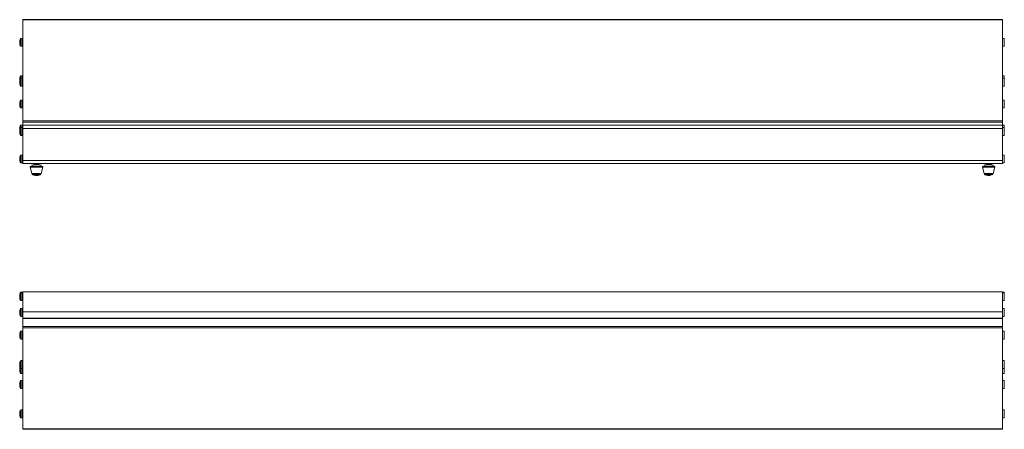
# Model space of a CAD drawing. Header units: millimetres. Extents: x 28 to 1957, y -604 to 195.
# Tile 1 of 3: x 28 to 1033, y -224 to 195. Entities that reach past the tile are written whole.
import ezdxf

# ---------------------------------------------------------------- set-up
doc = ezdxf.new("R2010")
doc.units = ezdxf.units.MM

msp = doc.modelspace()

# ---------------------------------------------------------------- linework, layer by layer
at = {"color": 7, "linetype": 'Continuous', "lineweight": 15}
for p, q in [((1031.5, 194.7), (31.5, 194.7)), ((31.5, 194.7), (31.5, 194.4)), ((1031.5, 194.4), (31.5, 194.4)), ((31.5, 194.4), (31.5, 91.3)), ((1031.5, 194.7), (1031.5, 194.4)), ((1031.5, 91.3), (1031.5, 194.4)), ((28.2, 169.5), (28.2, 173.5)), ((31.1, 175.5), (29.6, 175.5)), ((1033.2, 175.5), (1031.7, 175.5)), ((29.6, 167.5), (31.1, 167.5)), ((1031.7, 167.5), (1033.2, 167.5)), ((28.2, 132.8), (28.2, 135.2)), ((28.2, 128.8), (28.2, 132.8)), ((31.1, 137.2), (29.6, 137.2)), ((31.1, 134.8), (29.6, 134.8)), ((1033.2, 137.2), (1031.7, 137.2)), ((1033.2, 134.8), (1031.7, 134.8)), ((29.6, 126.8), (31.1, 126.8)), ((1031.7, 126.8), (1033.2, 126.8)), ((31.1, 112.5), (29.6, 112.5)), ((1033.2, 112.5), (1031.7, 112.5)), ((28.2, 106.5), (28.2, 110.5)), ((29.6, 104.5), (31.1, 104.5)), ((1031.7, 104.5), (1033.2, 104.5)), ((31.5, 91.3), (1031.5, 91.3)), ((31.5, 91.3), (31.5, 89.9)), ((1031.5, 91.3), (1031.5, 89.9)), ((28.2, 82.5), (28.2, 84.9)), ((28.2, 80.5), (28.2, 82.5)), ((28.2, 78.5), (28.2, 80.5)), ((31.1, 86.9), (29.6, 86.9)), ((31.1, 84.5), (29.6, 84.5)), ((31.5, 89.9), (1031.5, 89.9)), ((31.5, 89.9), (31.5, 87)), ((1031.5, 87), (31.5, 87)), ((31.5, 87), (31.5, 83.6)), ((1031.5, 83.6), (31.5, 83.6)), ((1031.5, 89.9), (1031.5, 87)), ((1031.5, 87), (1031.5, 83.6)), ((1033.2, 86.9), (1031.7, 86.9)), ((1033.2, 84.5), (1031.7, 84.5)), ((29.6, 76.5), (31.1, 76.5)), ((1031.7, 76.5), (1033.2, 76.5)), ((28.2, 50.4), (28.2, 54.4)), ((31.1, 56.4), (29.6, 56.4)), ((31.5, 51), (1031.5, 51)), ((1033.2, 56.4), (1031.7, 56.4)), ((29.6, 48.4), (31.1, 48.4)), ((1031.5, 48), (31.5, 48)), ((39, 44.2), (40.7, 37.7)), ((42.9, 46.6), (39.3, 44.7)), ((40.4, 48), (40.4, 47.6)), ((40.4, 47.6), (50.4, 47.6)), ((42.9, 47.6), (42.9, 46.6)), ((42.9, 46.6), (47.9, 46.6)), ((47.9, 46.6), (47.9, 47.6)), ((51.6, 44.7), (47.9, 46.6)), ((50.1, 37.7), (51.8, 44.2)), ((50.4, 47.6), (50.4, 48)), ((1011, 44.2), (1012.7, 37.7)), ((1014.9, 46.6), (1011.3, 44.7)), ((1012.4, 48), (1012.4, 47.6)), ((1012.4, 47.6), (1022.4, 47.6)), ((1014.9, 47.6), (1014.9, 46.6)), ((1014.9, 46.6), (1019.9, 46.6)), ((1019.9, 46.6), (1019.9, 47.6)), ((1023.6, 44.7), (1019.9, 46.6)), ((1022.1, 37.7), (1023.8, 44.2)), ((1022.4, 47.6), (1022.4, 48)), ((1031.7, 48.4), (1033.2, 48.4)), ((28.2, -86.2), (28.2, -85.6)), ((28.2, -88.2), (28.2, -86.2)), ((28.2, -90.2), (28.2, -88.2)), ((31.1, -83.6), (29.6, -83.6)), ((31.1, -84.2), (29.6, -84.2)), ((1031.5, -83.1), (31.5, -83.1)), ((1033.2, -83.6), (1031.7, -83.6)), ((1033.2, -84.2), (1031.7, -84.2)), ((29.6, -92.2), (31.1, -92.2)), ((31.1, -100.2), (29.6, -100.2)), ((1031.7, -92.2), (1033.2, -92.2)), ((1033.2, -100.2), (1031.7, -100.2)), ((28.2, -104.2), (28.2, -102.2)), ((28.2, -106.2), (28.2, -104.2)), ((29.6, -108.2), (31.1, -108.2)), ((1031.5, -103.7), (31.5, -103.7)), ((31.5, -110.2), (1031.5, -110.2)), ((31.5, -110.2), (31.5, -110.4)), ((1031.5, -110.4), (31.5, -110.4)), ((31.5, -110.4), (31.5, -118.5)), ((1031.5, -110.4), (1031.5, -110.2)), ((1031.5, -110.4), (1031.5, -118.5)), ((1031.7, -108.2), (1033.2, -108.2)), ((1031.5, -118.5), (31.5, -118.5)), ((31.5, -118.5), (31.5, -119.9)), ((1031.5, -119.9), (31.5, -119.9)), ((31.5, -119.9), (31.5, -223.2)), ((1031.5, -118.5), (1031.5, -119.9)), ((1031.5, -223.2), (1031.5, -119.9)), ((28.2, -127.4), (28.2, -125.4)), ((28.2, -129.4), (28.2, -127.4)), ((31.1, -123.4), (29.6, -123.4)), ((1033.2, -123.4), (1031.7, -123.4)), ((29.6, -131.4), (31.1, -131.4)), ((1031.7, -131.4), (1033.2, -131.4)), ((28.2, -157.4), (28.2, -155.4)), ((28.2, -159.4), (28.2, -157.4)), ((28.2, -162.6), (28.2, -160.6)), ((31.1, -153.4), (29.6, -153.4)), ((1033.2, -153.4), (1031.7, -153.4)), ((28.2, -164.6), (28.2, -162.6)), ((29.6, -161.4), (31.1, -161.4)), ((29.6, -166.6), (31.1, -166.6)), ((1031.7, -161.4), (1033.2, -161.4)), ((1031.7, -166.6), (1033.2, -166.6)), ((28.2, -177.8), (28.2, -175.8)), ((28.2, -179.8), (28.2, -177.8)), ((31.1, -173.8), (29.6, -173.8)), ((1033.2, -173.8), (1031.7, -173.8)), ((29.6, -181.8), (31.1, -181.8)), ((1031.7, -181.8), (1033.2, -181.8)), ((28.2, -209.8), (28.2, -205.8)), ((31.1, -203.8), (29.6, -203.8)), ((1033.2, -203.8), (1031.7, -203.8)), ((29.6, -211.8), (31.1, -211.8)), ((1031.7, -211.8), (1033.2, -211.8)), ((31.5, -223.2), (1031.5, -223.2)), ((31.5, -223.2), (31.5, -223.5)), ((31.5, -223.5), (1031.5, -223.5)), ((1031.5, -223.2), (1031.5, -223.5))]:
    msp.add_line(p, q, dxfattribs=at)
at = {"color": 8, "linetype": 'Continuous', "lineweight": 15}
for p, q in [((29.5, 175.5), (29.5, 167.6)), ((29.6, 175.5), (29.6, 167.5)), ((31.1, 175.5), (31.1, 167.5)), ((1031.7, 172.5), (1031.7, 175.5)), ((1031.7, 167.5), (1031.7, 172.5)), ((1033.2, 172.5), (1033.2, 175.5)), ((1033.2, 167.5), (1033.2, 172.5)), ((1033.4, 172.5), (1033.4, 175.5)), ((1033.4, 167.6), (1033.4, 172.5)), ((29.5, 137.2), (29.5, 136.9)), ((29.5, 136.9), (29.5, 134.8)), ((29.5, 134.8), (29.5, 134.5)), ((29.5, 134.5), (29.5, 126.9)), ((29.6, 137.2), (29.6, 136.9)), ((29.6, 136.9), (29.6, 134.8)), ((29.6, 134.8), (29.6, 134.5)), ((29.6, 134.5), (29.6, 126.8)), ((31.1, 137.2), (31.1, 136.9)), ((31.1, 136.9), (31.1, 134.8)), ((31.1, 134.8), (31.1, 134.5)), ((31.1, 134.5), (31.1, 126.8)), ((1031.7, 134.8), (1031.7, 137.2)), ((1031.7, 128.8), (1031.7, 134.8)), ((1033.2, 134.8), (1033.2, 137.2)), ((1033.2, 128.8), (1033.2, 134.8)), ((1033.4, 134.8), (1033.4, 137.2)), ((1033.4, 128.8), (1033.4, 134.8)), ((1031.7, 126.8), (1031.7, 128.8)), ((1033.2, 126.8), (1033.2, 128.8)), ((1033.4, 126.9), (1033.4, 128.8)), ((29.5, 112.5), (29.5, 112.2)), ((29.5, 112.2), (29.5, 104.6)), ((29.6, 112.5), (29.6, 112.2)), ((29.6, 112.2), (29.6, 104.5)), ((31.1, 112.5), (31.1, 112.2)), ((31.1, 112.2), (31.1, 104.5)), ((1031.7, 104.5), (1031.7, 112.5)), ((1033.2, 104.5), (1033.2, 112.5)), ((1033.4, 104.6), (1033.4, 112.5)), ((29.5, 86.8), (29.5, 86.5)), ((29.5, 86.5), (29.5, 84.4)), ((29.5, 84.4), (29.5, 78.9)), ((29.6, 86.9), (29.6, 86.6)), ((29.6, 86.6), (29.6, 84.5)), ((29.6, 84.5), (29.6, 78.9)), ((31.1, 86.9), (31.1, 86.6)), ((31.1, 86.6), (31.1, 84.4)), ((31.1, 84.5), (31.1, 78.9)), ((1031.7, 84.5), (1031.7, 86.9)), ((1031.7, 76.5), (1031.7, 84.5)), ((1033.2, 84.5), (1033.2, 86.9)), ((1033.2, 76.5), (1033.2, 84.5)), ((1033.4, 84.4), (1033.4, 86.8)), ((1033.4, 76.5), (1033.4, 84.4)), ((29.5, 78.9), (29.5, 76.5)), ((29.6, 78.9), (29.6, 76.5)), ((31.1, 78.9), (31.1, 76.5)), ((29.5, 56.4), (29.5, 56.1)), ((29.5, 56.1), (29.5, 48.5)), ((29.6, 56.4), (29.6, 56.1)), ((29.6, 56.1), (29.6, 48.4)), ((31.1, 56.4), (31.1, 56.1)), ((31.1, 56.1), (31.1, 48.4)), ((1031.7, 48.4), (1031.7, 56.4)), ((1033.2, 48.4), (1033.2, 56.4)), ((1033.4, 48.5), (1033.4, 56.4)), ((39, 44.2), (51.8, 44.2)), ((39.3, 44.7), (51.6, 44.7)), ((1011, 44.2), (1023.8, 44.2)), ((1011.3, 44.7), (1023.6, 44.7)), ((40.7, 37.7), (50.1, 37.7)), ((41.7, 36.5), (49.1, 36.5)), ((1012.7, 37.7), (1022.1, 37.7)), ((1013.7, 36.5), (1021.1, 36.5)), ((29.5, -83.7), (29.5, -84.3)), ((29.5, -84.3), (29.5, -89.7)), ((29.5, -89.7), (29.5, -92.2)), ((29.6, -83.6), (29.6, -84.2)), ((29.6, -84.2), (29.6, -89.7)), ((29.6, -89.7), (29.6, -92.2)), ((31.1, -83.6), (31.1, -84.2)), ((31.1, -84.2), (31.1, -89.7)), ((31.1, -89.7), (31.1, -92.2)), ((1031.7, -84.2), (1031.7, -83.6)), ((1031.7, -84.5), (1031.7, -84.2)), ((1031.7, -92.2), (1031.7, -84.5)), ((1033.2, -84.2), (1033.2, -83.6)), ((1033.2, -84.5), (1033.2, -84.2)), ((1033.2, -92.2), (1033.2, -84.5)), ((1033.4, -84.2), (1033.4, -83.7)), ((1033.4, -84.6), (1033.4, -84.3)), ((1033.4, -92.2), (1033.4, -84.6)), ((29.5, -100.3), (29.5, -105.1)), ((29.6, -100.2), (29.6, -105.1)), ((31.1, -100.2), (31.1, -105.1)), ((1031.7, -108.2), (1031.7, -100.2)), ((1033.2, -108.2), (1033.2, -100.2)), ((1033.4, -108.2), (1033.4, -100.3)), ((29.5, -105.1), (29.5, -108.2)), ((29.6, -105.1), (29.6, -108.2)), ((31.1, -105.1), (31.1, -108.2)), ((29.5, -123.4), (29.5, -128.9)), ((29.5, -128.9), (29.5, -131.3)), ((29.6, -123.4), (29.6, -128.9)), ((29.6, -128.9), (29.6, -131.4)), ((31.1, -123.4), (31.1, -128.9)), ((31.1, -128.9), (31.1, -131.4)), ((1031.7, -131.4), (1031.7, -123.4)), ((1033.2, -131.4), (1033.2, -123.4)), ((1033.4, -131.3), (1033.4, -123.4)), ((29.5, -153.5), (29.5, -158.9)), ((29.5, -158.9), (29.5, -161.4)), ((29.6, -153.4), (29.6, -158.9)), ((29.6, -158.9), (29.6, -161.4)), ((31.1, -153.4), (31.1, -158.9)), ((31.1, -158.9), (31.1, -161.4)), ((1031.7, -161.4), (1031.7, -153.4)), ((1033.2, -161.4), (1033.2, -153.4)), ((1033.4, -161.4), (1033.4, -153.5)), ((29.5, -161.4), (29.5, -164.1)), ((29.5, -164.1), (29.5, -166.6)), ((29.6, -161.4), (29.6, -164.1)), ((29.6, -164.1), (29.6, -166.6)), ((31.1, -161.4), (31.1, -164.1)), ((31.1, -164.1), (31.1, -166.6)), ((1031.7, -166.6), (1031.7, -161.4)), ((1033.2, -166.6), (1033.2, -161.4)), ((1033.4, -161.5), (1033.4, -161.4)), ((1033.4, -166.6), (1033.4, -161.5)), ((29.5, -173.8), (29.5, -179.2)), ((29.5, -179.2), (29.5, -181.7)), ((29.6, -173.8), (29.6, -179.3)), ((29.6, -179.3), (29.6, -181.8)), ((31.1, -173.8), (31.1, -179.3)), ((31.1, -179.3), (31.1, -181.8)), ((1031.7, -181.8), (1031.7, -173.8)), ((1033.2, -181.8), (1033.2, -173.8)), ((1033.4, -181.7), (1033.4, -173.8)), ((29.5, -203.8), (29.5, -211.7)), ((29.6, -203.8), (29.6, -211.8)), ((31.1, -203.8), (31.1, -211.8)), ((1031.7, -211.8), (1031.7, -203.8)), ((1033.2, -211.8), (1033.2, -203.8)), ((1033.4, -211.7), (1033.4, -203.8))]:
    msp.add_line(p, q, dxfattribs=at)
at = {"color": 7, "linetype": 'Continuous', "lineweight": 15, "flags": 128}
for points in [[(1031.5, 173.7), (1031.5, 173.6), (1031.5, 173.6)], [(1031.5, 135.4), (1031.5, 135.3), (1031.5, 135.3)], [(1031.5, 133), (1031.5, 133), (1031.5, 132.9)], [(1031.5, 110.7), (1031.5, 110.6), (1031.5, 110.6)], [(1031.5, 85), (1031.5, 85), (1031.5, 85)]]:
    msp.add_lwpolyline(points, dxfattribs=at)
at = {"color": 7, "linetype": 'Continuous', "lineweight": 15}
for centre, radius, start, end in [((32.1, 172.4), 4, 130.7027, 164.3239), ((29.6, 175.3), 0.2, 90, 130.7027), ((31.1, 175.3), 0.2, 0, 90), ((31.6, 173.7), 0.3, 180, 248.4552), ((1031.7, 175.3), 0.2, 90, 180), ((1033.2, 175.3), 0.2, 49.2973, 90), ((32.1, 170.6), 4, 195.6761, 229.2973), ((29.6, 167.7), 0.2, 229.2973, 270), ((31.1, 167.7), 0.2, 270, 0), ((31.6, 169.3), 0.3, 111.5448, 180), ((1031.7, 167.7), 0.2, 180, 270), ((1033.2, 167.7), 0.2, 270, 310.7027), ((32.1, 134.2), 4, 130.7027, 164.3239), ((32.1, 131.8), 4, 130.7027, 164.3239), ((29.6, 137), 0.2, 90, 130.7027), ((29.6, 134.6), 0.2, 90, 130.7027), ((31.1, 137), 0.2, 0, 90), ((31.1, 134.6), 0.2, 0, 90), ((31.6, 135.4), 0.3, 180, 248.4552), ((31.6, 133), 0.3, 180, 248.4552), ((1031.7, 137), 0.2, 90, 180), ((1031.7, 134.6), 0.2, 90, 180), ((1033.2, 137), 0.2, 49.2973, 90), ((1033.2, 134.6), 0.2, 49.2973, 90), ((32.1, 129.9), 4, 195.6761, 229.2973), ((29.6, 127), 0.2, 229.2973, 270), ((31.1, 127), 0.2, 270, 0), ((31.6, 128.7), 0.3, 111.5448, 180), ((1031.7, 127), 0.2, 180, 270), ((1033.2, 127), 0.2, 270, 310.7027), ((32.1, 109.4), 4, 130.7027, 164.3239), ((29.6, 112.3), 0.2, 90, 130.7027), ((31.1, 112.3), 0.2, 0, 90), ((31.6, 110.7), 0.3, 180, 248.4552), ((1031.7, 112.3), 0.2, 90, 180), ((1033.2, 112.3), 0.2, 49.2973, 90), ((32.1, 107.6), 4, 195.6761, 229.2973), ((29.6, 104.7), 0.2, 229.2973, 270), ((31.1, 104.7), 0.2, 270, 0), ((31.6, 106.3), 0.3, 111.5448, 180), ((1031.7, 104.7), 0.2, 180, 270), ((1033.2, 104.7), 0.2, 270, 310.7027), ((32.1, 83.8), 4, 130.7027, 164.3239), ((32.1, 81.4), 4, 130.7027, 164.3239), ((29.6, 86.7), 0.2, 90, 130.7027), ((29.6, 84.3), 0.2, 90, 130.7027), ((31.1, 86.7), 0.2, 0, 90), ((31.1, 84.3), 0.2, 0, 90), ((31.6, 85), 0.3, 180, 248.4552), ((31.6, 82.6), 0.3, 180, 248.2964), ((1031.7, 86.7), 0.2, 90, 180), ((1031.7, 84.3), 0.2, 90, 180), ((1033.2, 86.7), 0.2, 49.2973, 90), ((1033.2, 84.3), 0.2, 49.2973, 90), ((32.1, 79.5), 4, 195.6761, 229.2973), ((29.6, 76.7), 0.2, 229.2973, 270), ((31.1, 76.7), 0.2, 270, 0), ((31.6, 78.3), 0.3, 111.5917, 180), ((1031.7, 76.7), 0.2, 180, 270), ((1033.2, 76.7), 0.2, 270, 310.7027), ((32.1, 53.3), 4, 130.7027, 164.3239), ((32.1, 51.5), 4, 195.6761, 229.2973), ((29.6, 56.2), 0.2, 90, 130.7027), ((31.1, 56.2), 0.2, 0, 90), ((31.6, 54.6), 0.3, 180, 248.2964), ((31.6, 50.2), 0.3, 111.5448, 180), ((1031.7, 56.2), 0.2, 90, 180), ((1033.2, 56.2), 0.2, 49.2973, 90), ((29.6, 48.6), 0.2, 229.2973, 270), ((31.1, 48.6), 0.2, 270, 0), ((39.5, 44.3), 0.5, 116.5651, 194.7169), ((51.3, 44.3), 0.5, 345.2831, 63.4349), ((1011.5, 44.3), 0.5, 116.5651, 194.7169), ((1023.3, 44.3), 0.5, 345.2831, 63.4349), ((1031.7, 48.6), 0.2, 180, 270), ((1033.2, 48.6), 0.2, 270, 310.7027), ((42.6, 38.2), 2, 194.7169, 242.4862), ((48.2, 38.2), 2, 297.5138, 345.2831), ((1014.6, 38.2), 2, 194.7169, 242.4862), ((1020.2, 38.2), 2, 297.5138, 345.2831), ((32.1, -86.7), 4, 130.7027, 164.3239), ((32.1, -87.3), 4, 130.7027, 164.3239), ((32.1, -89.1), 4, 195.6761, 229.2973), ((29.6, -83.8), 0.2, 90, 130.7027), ((29.6, -84.4), 0.2, 90, 130.7027), ((31.1, -83.8), 0.2, 0, 90), ((31.1, -84.4), 0.2, 0, 90), ((31.6, -85.4), 0.3, 180, 248.2964), ((31.6, -86), 0.3, 180, 248.2964), ((31.6, -90.4), 0.3, 111.5917, 180), ((1031.7, -83.8), 0.2, 90, 180), ((1031.7, -84.4), 0.2, 90, 180), ((1033.2, -83.8), 0.2, 49.2973, 90), ((1033.2, -84.4), 0.2, 49.2973, 90), ((32.1, -103.3), 4, 130.7027, 164.3239), ((29.6, -92), 0.2, 229.2973, 270), ((29.6, -100.4), 0.2, 90, 130.7027), ((31.1, -92), 0.2, 270, 0), ((31.1, -100.4), 0.2, 0, 90), ((1031.7, -92), 0.2, 180, 270), ((1031.7, -100.4), 0.2, 90, 180), ((1033.2, -92), 0.2, 270, 310.7027), ((1033.2, -100.4), 0.2, 49.2973, 90), ((32.1, -105.1), 4, 195.6761, 229.2973), ((29.6, -108), 0.2, 229.2973, 270), ((31.1, -108), 0.2, 270, 0), ((31.6, -102), 0.3, 180, 248.2964), ((31.6, -106.4), 0.3, 111.5917, 180), ((1031.7, -108), 0.2, 180, 270), ((1033.2, -108), 0.2, 270, 310.7027), ((32.1, -126.5), 4, 130.7027, 164.3239), ((32.1, -128.3), 4, 195.6761, 229.2973), ((29.6, -123.6), 0.2, 90, 130.7027), ((31.1, -123.6), 0.2, 0, 90), ((31.6, -125.2), 0.3, 180, 248.4552), ((31.6, -129.6), 0.3, 111.5448, 180), ((1031.7, -123.6), 0.2, 90, 180), ((1033.2, -123.6), 0.2, 49.2973, 90), ((29.6, -131.2), 0.2, 229.2973, 270), ((31.1, -131.2), 0.2, 270, 0), ((1031.7, -131.2), 0.2, 180, 270), ((1033.2, -131.2), 0.2, 270, 310.7027), ((32.1, -156.5), 4, 130.7027, 164.3239), ((32.1, -158.3), 4, 195.6761, 229.2973), ((32.1, -161.7), 4, 155.0922, 164.3239), ((29.6, -153.6), 0.2, 90, 130.7027), ((31.1, -153.6), 0.2, 0, 90), ((31.6, -155.2), 0.3, 180, 248.4552), ((31.6, -159.6), 0.3, 111.5448, 180), ((31.6, -160.4), 0.3, 180, 248.4552), ((1031.7, -153.6), 0.2, 90, 180), ((1033.2, -153.6), 0.2, 49.2973, 90), ((32.1, -163.5), 4, 195.6761, 229.2973), ((29.6, -161.2), 0.2, 229.2973, 270), ((29.6, -166.4), 0.2, 229.2973, 270), ((31.1, -161.2), 0.2, 270, 0), ((31.1, -166.4), 0.2, 270, 0), ((31.6, -164.8), 0.3, 111.5448, 180), ((1031.7, -161.2), 0.2, 180, 270), ((1031.7, -166.4), 0.2, 180, 270), ((1033.2, -161.2), 0.2, 270, 310.7027), ((1033.2, -166.4), 0.2, 270, 310.7027), ((32.1, -176.8), 4, 130.7027, 164.3239), ((32.1, -178.7), 4, 195.6761, 229.2973), ((29.6, -174), 0.2, 90, 130.7027), ((31.1, -174), 0.2, 0, 90), ((31.6, -175.6), 0.3, 180, 248.4552), ((31.6, -179.9), 0.3, 111.5448, 180), ((1031.7, -174), 0.2, 90, 180), ((1033.2, -174), 0.2, 49.2973, 90), ((29.6, -181.6), 0.2, 229.2973, 270), ((31.1, -181.6), 0.2, 270, 0), ((1031.7, -181.6), 0.2, 180, 270), ((1033.2, -181.6), 0.2, 270, 310.7027), ((32.1, -206.9), 4, 130.7027, 164.3239), ((32.1, -208.7), 4, 195.6761, 229.2973), ((29.6, -204), 0.2, 90, 130.7027), ((31.1, -204), 0.2, 0, 90), ((31.6, -205.6), 0.3, 180, 248.4552), ((31.6, -210), 0.3, 111.5448, 180), ((1031.7, -204), 0.2, 90, 180), ((1033.2, -204), 0.2, 49.2973, 90), ((29.6, -211.6), 0.2, 229.2973, 270), ((31.1, -211.6), 0.2, 270, 360), ((1031.7, -211.6), 0.2, 180, 270), ((1033.2, -211.6), 0.2, 270, 310.7027)]:
    msp.add_arc(centre, radius, start, end, dxfattribs=at)
for points, knots in [([(31.3, 175.2), (31.3, 175.1), (31.3, 174.8), (31.3, 174.2), (31.3, 173.6), (31.3, 172.9), (31.3, 171.9), (31.3, 170.7), (31.3, 169.5), (31.3, 168.8), (31.3, 168.3), (31.3, 167.9), (31.3, 167.7), (31.3, 167.8), (31.3, 167.8)], [0, 0, 0, 0, 0.128673, 0.19794, 0.268677, 0.339413, 0.40868, 0.537353, 0.666026, 0.735293, 0.80603, 0.876767, 0.946033, 1, 1, 1, 1]), ([(31.3, 136.8), (31.3, 136.5), (31.3, 136.2), (31.3, 135.4), (31.3, 135), (31.3, 134.7), (31.3, 134.7)], [0, 0, 0, 0, 0.477108, 0.733944, 0.99623, 1, 1, 1, 1]), ([(31.3, 134.4), (31.3, 134.3), (31.3, 134.3), (31.3, 134.2), (31.3, 134.1), (31.3, 134), (31.3, 133.9), (31.3, 133.7), (31.3, 133.6), (31.3, 133.3), (31.3, 133), (31.3, 132.7), (31.3, 132.2), (31.3, 131.6), (31.3, 130.8), (31.3, 130.1), (31.3, 129.4), (31.3, 128.8), (31.3, 128.2), (31.3, 127.8), (31.3, 127.5), (31.3, 127.3), (31.3, 127.2), (31.3, 127.1), (31.3, 127), (31.3, 127), (31.3, 127)], [0, 0, 0, 0, 0.019633, 0.039125, 0.058533, 0.077914, 0.097327, 0.116827, 0.136472, 0.17301, 0.209599, 0.246915, 0.284283, 0.358866, 0.4319, 0.500018, 0.568186, 0.636304, 0.704472, 0.777505, 0.814822, 0.852189, 0.889505, 0.926873, 0.963411, 1, 1, 1, 1]), ([(31.3, 112), (31.3, 112), (31.3, 112), (31.3, 111.9), (31.3, 111.8), (31.3, 111.7), (31.3, 111.5), (31.3, 111.4), (31.3, 111.2), (31.3, 111), (31.3, 110.7), (31.3, 110.4), (31.3, 109.9), (31.3, 109.3), (31.3, 108.5), (31.3, 107.8), (31.3, 107.1), (31.3, 106.4), (31.3, 105.9), (31.3, 105.5), (31.3, 105.2), (31.3, 105), (31.3, 104.9), (31.3, 104.8), (31.3, 104.7), (31.3, 104.7), (31.3, 104.7)], [0, 0, 0, 0, 0.019633, 0.039125, 0.058533, 0.077914, 0.097327, 0.116827, 0.136472, 0.17301, 0.209599, 0.246915, 0.284283, 0.358866, 0.4319, 0.500018, 0.568186, 0.636304, 0.704472, 0.777505, 0.814822, 0.852189, 0.889505, 0.926873, 0.963411, 1, 1, 1, 1]), ([(31.3, 86.4), (31.3, 86.2), (31.3, 85.8), (31.3, 85.1), (31.3, 84.8), (31.3, 84.6)], [0, 0, 0, 0, 0.532727, 0.819503, 1, 1, 1, 1]), ([(31.3, 84.3), (31.3, 84.3), (31.3, 84.3), (31.3, 84.2), (31.3, 83.9), (31.3, 83.9)], [0, 0, 0, 0, 0.057593, 0.939854, 1, 1, 1, 1]), ([(31.5, 83.6), (31.5, 83.2), (31.5, 82.4), (31.5, 81.5), (31.5, 80.8), (31.5, 80.4), (31.5, 79.8), (31.5, 79.5), (31.5, 78.8), (31.5, 78.5), (31.5, 77.7), (31.5, 77.2), (31.5, 76.2), (31.5, 75.7), (31.5, 73.1), (31.5, 70.9), (31.5, 66.5), (31.5, 64.2), (31.5, 61.2), (31.5, 60.6), (31.5, 59.4), (31.5, 58.8), (31.5, 57.8), (31.5, 57.1), (31.5, 56.3), (31.5, 55.6), (31.5, 55.2), (31.5, 54.3), (31.5, 53.1), (31.5, 51.8), (31.5, 51)], [0, 0, 0, 0, 0.015625, 0.03125, 0.046875, 0.0625, 0.0625, 0.09375, 0.09375, 0.125, 0.125, 0.1875, 0.1875, 0.25, 0.25, 0.5, 0.5, 0.75, 0.75, 0.8125, 0.8125, 0.875, 0.875, 0.90625, 0.9375, 0.9375, 0.953125, 0.96875, 0.984375, 1, 1, 1, 1]), ([(1031.5, 84), (1031.5, 84), (1031.5, 84.3), (1031.5, 84.2), (1031.5, 84.2)], [0, 0, 0, 0, 0.390687, 1, 1, 1, 1]), ([(1031.5, 83.6), (1031.5, 83.2), (1031.5, 82.4), (1031.5, 81.5), (1031.5, 80.8), (1031.5, 80.4), (1031.5, 79.8), (1031.5, 79.5), (1031.5, 78.8), (1031.5, 78.5), (1031.5, 77.7), (1031.5, 77.2), (1031.5, 76.2), (1031.5, 75.7), (1031.5, 73.1), (1031.5, 70.9), (1031.5, 66.5), (1031.5, 64.2), (1031.5, 61.2), (1031.5, 60.6), (1031.5, 59.4), (1031.5, 58.8), (1031.5, 57.8), (1031.5, 57.1), (1031.5, 56.3), (1031.5, 55.6), (1031.5, 55.2), (1031.5, 54.3), (1031.5, 53.1), (1031.5, 51.8), (1031.5, 51)], [0, 0, 0, 0, 0.015625, 0.03125, 0.046875, 0.0625, 0.0625, 0.09375, 0.09375, 0.125, 0.125, 0.1875, 0.1875, 0.25, 0.25, 0.5, 0.5, 0.75, 0.75, 0.8125, 0.8125, 0.875, 0.875, 0.90625, 0.9375, 0.9375, 0.953125, 0.96875, 0.984375, 1, 1, 1, 1]), ([(31.3, 50.7), (31.3, 50.4), (31.3, 49.8), (31.3, 49.3), (31.3, 48.9), (31.3, 48.7), (31.3, 48.6), (31.3, 48.6)], [0, 0, 0, 0, 0.249432, 0.435104, 0.624716, 0.814328, 1, 1, 1, 1]), ([(31.5, 51), (31.5, 50.2), (31.5, 48.7), (31.5, 48), (31.5, 48)], [0, 0, 0, 0, 0.428571, 1, 1, 1, 1]), ([(1031.5, 51), (1031.5, 50.2), (1031.5, 48.7), (1031.5, 48), (1031.5, 48)], [0, 0, 0, 0, 0.428571, 1, 1, 1, 1]), ([(41.8, 36.5), (42.1, 36.3), (42.8, 35.9), (44.2, 35.6), (45.8, 35.5), (47.4, 35.8), (48.5, 36.1), (49, 36.4), (49.1, 36.5)], [0, 0, 0, 0, 0.134387, 0.341373, 0.549129, 0.75751, 0.966574, 1, 1, 1, 1]), ([(1013.8, 36.5), (1014.2, 36.3), (1015, 35.9), (1016.4, 35.6), (1018, 35.5), (1019.5, 35.8), (1020.6, 36.2), (1021.1, 36.5), (1021.1, 36.5)], [0, 0, 0, 0, 0.170496, 0.367649, 0.571476, 0.782522, 0.979067, 1, 1, 1, 1]), ([(31.5, -83.1), (31.5, -83.1), (31.5, -83.1), (31.5, -83.1), (31.5, -83.1), (31.5, -83.1), (31.5, -83.1), (31.5, -83.2), (31.5, -83.2), (31.5, -83.3), (31.5, -83.4), (31.5, -83.4), (31.5, -83.7), (31.5, -84), (31.5, -85.3), (31.5, -86.5), (31.5, -89.7), (31.5, -91.6), (31.5, -95), (31.5, -96.2), (31.5, -97.8), (31.5, -98.1), (31.5, -98.8), (31.5, -99.2), (31.5, -99.8), (31.5, -100), (31.5, -100.5), (31.5, -100.8), (31.5, -101.4), (31.5, -102.1), (31.5, -103.1), (31.5, -103.7)], [0, 0, 0, 0, 0.015625, 0.03125, 0.03125, 0.046875, 0.046875, 0.0625, 0.0625, 0.09375, 0.09375, 0.125, 0.125, 0.25, 0.25, 0.5, 0.5, 0.75, 0.75, 0.875, 0.875, 0.90625, 0.90625, 0.9375, 0.9375, 0.953125, 0.953125, 0.96875, 0.96875, 0.984375, 1, 1, 1, 1]), ([(1031.5, -83.1), (1031.5, -83.1), (1031.5, -83.1), (1031.5, -83.1), (1031.5, -83.1), (1031.5, -83.1), (1031.5, -83.1), (1031.5, -83.2), (1031.5, -83.2), (1031.5, -83.3), (1031.5, -83.4), (1031.5, -83.4), (1031.5, -83.7), (1031.5, -84), (1031.5, -85.3), (1031.5, -86.5), (1031.5, -89.7), (1031.5, -91.6), (1031.5, -95), (1031.5, -96.2), (1031.5, -97.8), (1031.5, -98.1), (1031.5, -98.8), (1031.5, -99.2), (1031.5, -99.8), (1031.5, -100), (1031.5, -100.5), (1031.5, -100.8), (1031.5, -101.4), (1031.5, -102.1), (1031.5, -103.1), (1031.5, -103.7)], [0, 0, 0, 0, 0.015625, 0.03125, 0.03125, 0.046875, 0.046875, 0.0625, 0.0625, 0.09375, 0.09375, 0.125, 0.125, 0.25, 0.25, 0.5, 0.5, 0.75, 0.75, 0.875, 0.875, 0.90625, 0.90625, 0.9375, 0.9375, 0.953125, 0.953125, 0.96875, 0.96875, 0.984375, 1, 1, 1, 1]), ([(31.3, -123.6), (31.3, -123.6), (31.3, -123.5), (31.3, -123.8), (31.3, -124.4), (31.3, -125.2), (31.3, -125.9), (31.3, -126.6), (31.3, -127.6), (31.3, -128.3), (31.3, -128.8)], [0, 0, 0, 0, 0.003381, 0.195923, 0.388465, 0.492114, 0.597962, 0.70381, 0.807458, 1, 1, 1, 1]), ([(31.3, -128.8), (31.3, -129.2), (31.3, -129.7), (31.3, -130), (31.3, -130)], [0, 0, 0, 0, 0.9570746, 1, 1, 1, 1]), ([(31.3, -153.6), (31.3, -153.6), (31.3, -153.6), (31.3, -153.8), (31.3, -154.5), (31.3, -155.2), (31.3, -155.9), (31.3, -156.7), (31.3, -157.7), (31.3, -158.4), (31.3, -158.8)], [0, 0, 0, 0, 0.0033818, 0.195923, 0.3884648, 0.4921138, 0.5979616, 0.7038099, 0.8074579, 1, 1, 1, 1]), ([(31.3, -158.8), (31.3, -159.3), (31.3, -159.7), (31.3, -160), (31.3, -160.1)], [0, 0, 0, 0, 0.957076, 1, 1, 1, 1]), ([(31.3, -160.4), (31.3, -160.4), (31.3, -160.6), (31.3, -161.1), (31.3, -161.9), (31.3, -162.9), (31.3, -163.6), (31.3, -164)], [0, 0, 0, 0, 0.00323, 0.210965, 0.418702, 0.62212, 1, 1, 1, 1]), ([(31.3, -164), (31.3, -164.5), (31.3, -164.9), (31.3, -165.3), (31.3, -165.3)], [0, 0, 0, 0, 0.9570763, 1, 1, 1, 1]), ([(31.3, -174), (31.3, -174), (31.3, -173.9), (31.3, -174.2), (31.3, -174.8), (31.3, -175.6), (31.3, -176.3), (31.3, -177), (31.3, -178), (31.3, -178.7), (31.3, -179.2)], [0, 0, 0, 0, 0.003381, 0.195923, 0.388465, 0.492114, 0.597961, 0.70381, 0.807459, 1, 1, 1, 1]), ([(31.3, -179.2), (31.3, -179.6), (31.3, -180.1), (31.3, -180.4), (31.3, -180.4)], [0, 0, 0, 0, 0.957076, 1, 1, 1, 1]), ([(31.3, -204), (31.3, -204), (31.3, -203.9), (31.3, -204.2), (31.3, -204.9), (31.3, -205.7), (31.3, -206.3), (31.3, -207.1), (31.3, -208.1), (31.3, -209.3), (31.3, -210.3), (31.3, -211), (31.3, -211.3), (31.3, -211.6), (31.3, -211.6), (31.3, -211.6)], [0, 0, 0, 0, 0.007755, 0.126555, 0.245355, 0.309307, 0.374616, 0.439925, 0.503877, 0.622677, 0.741477, 0.805429, 0.870739, 0.936048, 1, 1, 1, 1])]:
    msp.add_open_spline(points, degree=3, knots=knots, dxfattribs=at)
for points in [[(31.5, -103.7), (31.5, -104.9), (31.5, -107.1), (31.5, -109.1), (31.5, -110.2)], [(1031.5, -103.7), (1031.5, -104.9), (1031.5, -107.1), (1031.5, -109.1), (1031.5, -110.2)]]:
    msp.add_open_spline(points, degree=3, dxfattribs=at)

doc.saveas('drawing.dxf')
